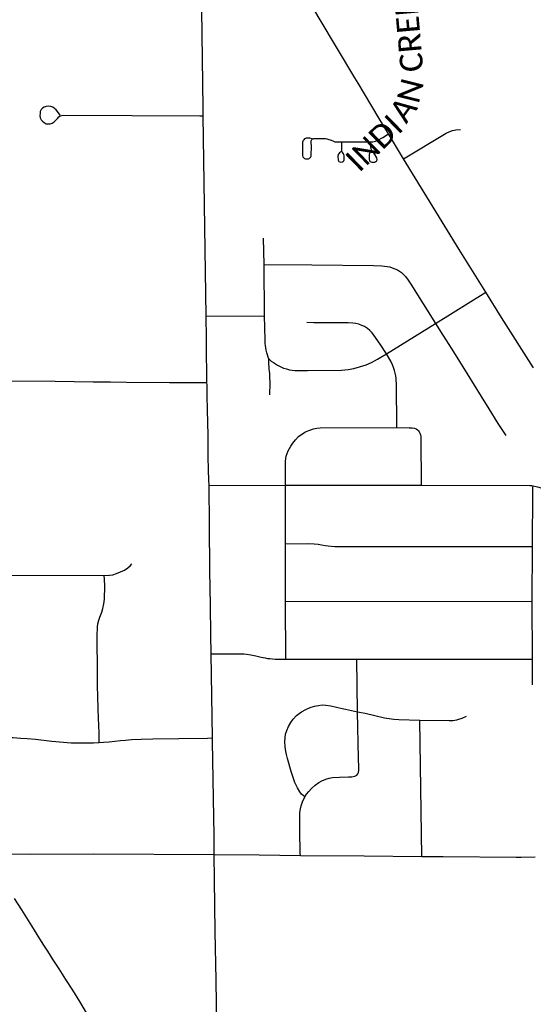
# Model space of a CAD drawing. Header units: feet. Extents: x -18 to 2245837, y -21 to 596159.
# Tile 18 of 34: x 2245785.32 to 2245791.6, y 596112.42 to 596124.48. Entities that reach past the tile are written whole.
import ezdxf

# ---------------------------------------------------------------- set-up
doc = ezdxf.new("R2010")
doc.units = ezdxf.units.FT
doc.header["$MEASUREMENT"] = 0
doc.layers.add('Centerlines', color=7, linetype='Continuous')
doc.layers.add('SH_Text', color=7, linetype='Continuous')
doc.styles.add('P_Straight_Normal', font='calibri.ttf', dxfattribs={"height": 0.14})

msp = doc.modelspace()

# ---------------------------------------------------------------- linework, layer by layer
at = {"layer": 'Centerlines'}
for p, q in [((2245787.599, 596120.851), (2245787.563, 596123.302)), ((2245790.015, 596122.774), (2245789.83, 596123.08)), ((2245789.258, 596122.983), (2245789.612, 596122.982)), ((2245788.308, 596121.48), (2245788.302, 596121.805)), ((2245788.315, 596120.853), (2245788.308, 596121.48)), ((2245790.406, 596120.759), (2245791.021, 596121.143)), ((2245787.599, 596120.851), (2245788.315, 596120.853)), ((2245789.807, 596120.386), (2245790.406, 596120.759)), ((2245787.634, 596118.775), (2245788.571, 596118.78)), ((2245788.571, 596118.78), (2245790.229, 596118.778)), ((2245788.572, 596118.06), (2245788.571, 596118.78)), ((2245788.572, 596117.357), (2245788.572, 596118.06)), ((2245791.59, 596117.358), (2245791.595, 596118.027)), ((2245784.863, 596117.68), (2245786.352, 596117.674)), ((2245788.572, 596117.357), (2245791.59, 596117.358)), ((2245788.574, 596116.65), (2245788.572, 596117.357)), ((2245791.593, 596116.649), (2245791.59, 596117.358)), ((2245787.676, 596115.685), (2245787.661, 596116.714)), ((2245788.574, 596116.65), (2245789.445, 596116.65)), ((2245789.452, 596116.004), (2245789.445, 596116.65)), ((2245789.445, 596116.65), (2245791.593, 596116.649)), ((2245791.594, 596116.335), (2245791.593, 596116.649)), ((2245790.24, 596114.235), (2245790.215, 596115.901))]:
    msp.add_line(p, q, dxfattribs=at)
for points in [[(2245789.83, 596123.08), (2245789.716, 596123.27), (2245789.536, 596123.572), (2245789.459, 596123.702), (2245789.42, 596123.767), (2245788.983, 596124.499), (2245788.901, 596124.637)], [(2245787.563, 596123.302), (2245787.562, 596123.402), (2245787.546, 596124.602)], [(2245785.811, 596123.309), (2245785.781, 596123.355), (2245785.763, 596123.376), (2245785.743, 596123.393), (2245785.722, 596123.407), (2245785.697, 596123.417), (2245785.669, 596123.422), (2245785.641, 596123.418), (2245785.616, 596123.407), (2245785.594, 596123.394), (2245785.579, 596123.379), (2245785.567, 596123.356), (2245785.565, 596123.331), (2245785.564, 596123.305), (2245785.568, 596123.278), (2245785.579, 596123.254), (2245785.594, 596123.236), (2245785.614, 596123.22), (2245785.641, 596123.206), (2245785.665, 596123.203), (2245785.69, 596123.206), (2245785.715, 596123.214), (2245785.739, 596123.23), (2245785.76, 596123.248), (2245785.778, 596123.269), (2245785.796, 596123.29), (2245785.813, 596123.303), (2245785.829, 596123.307), (2245785.856, 596123.31), (2245787.523, 596123.302), (2245787.563, 596123.302)], [(2245789.612, 596122.982), (2245789.639, 596122.985), (2245789.671, 596122.993), (2245789.7, 596123.005), (2245789.761, 596123.038), (2245789.83, 596123.08)], [(2245790.015, 596122.774), (2245790.535, 596123.088), (2245790.58, 596123.109), (2245790.616, 596123.124), (2245790.656, 596123.131), (2245790.711, 596123.134)], [(2245788.897, 596123.019), (2245788.869, 596123.027), (2245788.859, 596123.028), (2245788.847, 596123.029), (2245788.825, 596123.027), (2245788.814, 596123.024), (2245788.804, 596123.019), (2245788.793, 596123.009), (2245788.787, 596123.002), (2245788.781, 596122.99), (2245788.779, 596122.979), (2245788.777, 596122.832), (2245788.778, 596122.817), (2245788.783, 596122.802), (2245788.79, 596122.79), (2245788.802, 596122.781), (2245788.816, 596122.776), (2245788.834, 596122.775), (2245788.85, 596122.776), (2245788.86, 596122.78), (2245788.869, 596122.786), (2245788.875, 596122.791), (2245788.881, 596122.8), (2245788.885, 596122.809), (2245788.886, 596122.82), (2245788.887, 596122.928), (2245788.885, 596122.98), (2245788.886, 596122.998), (2245788.889, 596123.006), (2245788.892, 596123.012), (2245788.896, 596123.017), (2245788.902, 596123.02), (2245788.908, 596123.022), (2245788.918, 596123.023), (2245788.926, 596123.025), (2245788.937, 596123.025), (2245789.019, 596123.025), (2245789.061, 596123.023), (2245789.077, 596123.021), (2245789.09, 596123.017), (2245789.129, 596123.003), (2245789.158, 596122.99), (2245789.174, 596122.985), (2245789.189, 596122.984), (2245789.258, 596122.983)], [(2245789.257, 596122.871), (2245789.242, 596122.858), (2245789.233, 596122.851), (2245789.221, 596122.838), (2245789.216, 596122.83), (2245789.214, 596122.821), (2245789.211, 596122.807), (2245789.214, 596122.761), (2245789.217, 596122.751), (2245789.224, 596122.743), (2245789.234, 596122.738), (2245789.244, 596122.735), (2245789.264, 596122.737), (2245789.271, 596122.739), (2245789.277, 596122.743), (2245789.281, 596122.747), (2245789.284, 596122.753), (2245789.287, 596122.764), (2245789.288, 596122.773), (2245789.287, 596122.813), (2245789.285, 596122.827), (2245789.28, 596122.838), (2245789.271, 596122.85), (2245789.265, 596122.858), (2245789.26, 596122.868), (2245789.258, 596122.88), (2245789.258, 596122.983)], [(2245789.624, 596122.877), (2245789.605, 596122.857), (2245789.598, 596122.843), (2245789.594, 596122.83), (2245789.596, 596122.767), (2245789.597, 596122.759), (2245789.599, 596122.752), (2245789.602, 596122.747), (2245789.607, 596122.743), (2245789.616, 596122.738), (2245789.626, 596122.736), (2245789.642, 596122.735), (2245789.664, 596122.736), (2245789.671, 596122.738), (2245789.676, 596122.741), (2245789.681, 596122.745), (2245789.685, 596122.749), (2245789.689, 596122.755), (2245789.692, 596122.765), (2245789.689, 596122.787), (2245789.653, 596122.85), (2245789.643, 596122.863), (2245789.633, 596122.873), (2245789.625, 596122.878), (2245789.622, 596122.887), (2245789.62, 596122.903), (2245789.616, 596122.922), (2245789.615, 596122.939), (2245789.614, 596122.959), (2245789.612, 596122.982)], [(2245791.021, 596121.143), (2245790.694, 596121.666), (2245790.52, 596121.951), (2245790.015, 596122.774)], [(2245788.308, 596121.48), (2245788.891, 596121.476), (2245789.648, 596121.471), (2245789.751, 596121.465), (2245789.814, 596121.458), (2245789.848, 596121.452), (2245789.876, 596121.442), (2245789.908, 596121.43), (2245789.94, 596121.416), (2245789.964, 596121.401), (2245789.99, 596121.382), (2245790.015, 596121.361), (2245790.039, 596121.335), (2245790.07, 596121.292), (2245790.104, 596121.241), (2245790.406, 596120.759)], [(2245791.604, 596120.216), (2245791.216, 596120.833), (2245791.021, 596121.143)], [(2245787.609, 596120.037), (2245787.607, 596120.173), (2245787.604, 596120.375), (2245787.602, 596120.581), (2245787.599, 596120.851)], [(2245788.365, 596120.326), (2245788.359, 596120.349), (2245788.348, 596120.377), (2245788.341, 596120.402), (2245788.334, 596120.433), (2245788.328, 596120.46), (2245788.325, 596120.492), (2245788.322, 596120.516), (2245788.32, 596120.56), (2245788.315, 596120.853)], [(2245789.807, 596120.386), (2245789.729, 596120.508), (2245789.652, 596120.617), (2245789.63, 596120.645), (2245789.604, 596120.673), (2245789.572, 596120.699), (2245789.536, 596120.721), (2245789.503, 596120.736), (2245789.466, 596120.75), (2245789.432, 596120.758), (2245789.394, 596120.763), (2245789.337, 596120.766), (2245788.915, 596120.767), (2245788.832, 596120.772)], [(2245790.406, 596120.759), (2245790.496, 596120.618), (2245790.605, 596120.445), (2245790.793, 596120.144), (2245790.966, 596119.865), (2245791.06, 596119.713), (2245791.169, 596119.536), (2245791.266, 596119.39)], [(2245788.365, 596120.326), (2245788.393, 596120.299), (2245788.423, 596120.28), (2245788.449, 596120.264), (2245788.472, 596120.249), (2245788.505, 596120.232), (2245788.545, 596120.214), (2245788.581, 596120.203), (2245788.621, 596120.193), (2245788.653, 596120.187), (2245788.686, 596120.184), (2245788.84, 596120.183), (2245789.257, 596120.188), (2245789.339, 596120.196), (2245789.408, 596120.208), (2245789.476, 596120.227), (2245789.559, 596120.255), (2245789.621, 596120.283), (2245789.696, 596120.323), (2245789.807, 596120.386)], [(2245788.38, 596119.885), (2245788.382, 596120.034), (2245788.38, 596120.11), (2245788.378, 596120.152), (2245788.376, 596120.172), (2245788.372, 596120.203), (2245788.369, 596120.23), (2245788.368, 596120.256), (2245788.367, 596120.281), (2245788.365, 596120.326)], [(2245789.933, 596119.484), (2245789.927, 596120.03), (2245789.926, 596120.058), (2245789.923, 596120.084), (2245789.919, 596120.117), (2245789.912, 596120.152), (2245789.904, 596120.182), (2245789.892, 596120.22), (2245789.88, 596120.254), (2245789.86, 596120.298), (2245789.807, 596120.386)], [(2245783.46, 596120.07), (2245784.641, 596120.058), (2245785.751, 596120.052), (2245786.216, 596120.045), (2245786.429, 596120.045), (2245786.625, 596120.041), (2245787.151, 596120.038), (2245787.609, 596120.037)], [(2245787.634, 596118.775), (2245787.632, 596118.849), (2245787.629, 596118.961), (2245787.625, 596119.14), (2245787.622, 596119.385), (2245787.62, 596119.55), (2245787.616, 596119.694), (2245787.613, 596119.88), (2245787.61, 596120.005), (2245787.609, 596120.037)], [(2245788.571, 596118.78), (2245788.57, 596118.995), (2245788.569, 596119.03), (2245788.57, 596119.068), (2245788.575, 596119.107), (2245788.58, 596119.134), (2245788.59, 596119.166), (2245788.604, 596119.199), (2245788.618, 596119.23), (2245788.634, 596119.259), (2245788.659, 596119.295), (2245788.691, 596119.336), (2245788.731, 596119.375), (2245788.771, 596119.406), (2245788.814, 596119.432), (2245788.856, 596119.45), (2245788.914, 596119.469), (2245788.955, 596119.478), (2245788.995, 596119.482), (2245789.933, 596119.484)], [(2245789.933, 596119.484), (2245790.082, 596119.483), (2245790.121, 596119.482), (2245790.148, 596119.476), (2245790.17, 596119.468), (2245790.185, 596119.457), (2245790.199, 596119.444), (2245790.208, 596119.433), (2245790.216, 596119.417), (2245790.223, 596119.397), (2245790.225, 596119.377), (2245790.226, 596119.354), (2245790.229, 596118.778)], [(2245787.661, 596116.714), (2245787.657, 596116.949), (2245787.652, 596117.308), (2245787.645, 596117.737), (2245787.638, 596118.296), (2245787.634, 596118.775)], [(2245790.229, 596118.778), (2245791.559, 596118.776), (2245791.584, 596118.774), (2245791.603, 596118.771)], [(2245791.595, 596118.027), (2245791.596, 596118.707), (2245791.597, 596118.725), (2245791.599, 596118.743), (2245791.603, 596118.771)], [(2245791.603, 596118.771), (2245791.639, 596118.765), (2245791.672, 596118.757), (2245791.722, 596118.738), (2245791.774, 596118.716), (2245791.817, 596118.7), (2245791.851, 596118.691), (2245791.884, 596118.686), (2245791.929, 596118.684), (2245792.009, 596118.682), (2245792.065, 596118.685), (2245792.11, 596118.69), (2245792.16, 596118.699), (2245792.207, 596118.713), (2245792.255, 596118.728), (2245792.3, 596118.747), (2245792.355, 596118.77), (2245792.422, 596118.802), (2245792.473, 596118.827)], [(2245788.572, 596118.06), (2245788.853, 596118.066), (2245788.923, 596118.063), (2245788.968, 596118.059), (2245789.012, 596118.05), (2245789.054, 596118.042), (2245789.092, 596118.036), (2245789.128, 596118.033), (2245789.172, 596118.03), (2245789.322, 596118.028), (2245791.595, 596118.027)], [(2245786.352, 596117.674), (2245786.415, 596117.678), (2245786.456, 596117.684), (2245786.503, 596117.697), (2245786.551, 596117.717), (2245786.598, 596117.74), (2245786.639, 596117.767), (2245786.672, 596117.796), (2245786.689, 596117.817)], [(2245786.291, 596115.63), (2245786.289, 596115.666), (2245786.288, 596115.739), (2245786.284, 596115.846), (2245786.28, 596115.919), (2245786.277, 596116.049), (2245786.267, 596116.329), (2245786.268, 596116.48), (2245786.265, 596116.932), (2245786.269, 596117.045), (2245786.273, 596117.082), (2245786.285, 596117.127), (2245786.297, 596117.165), (2245786.32, 596117.226), (2245786.334, 596117.27), (2245786.347, 596117.326), (2245786.355, 596117.383), (2245786.357, 596117.542), (2245786.354, 596117.627), (2245786.352, 596117.674)], [(2245787.661, 596116.714), (2245788.059, 596116.713), (2245788.093, 596116.711), (2245788.144, 596116.703), (2245788.206, 596116.689), (2245788.274, 596116.673), (2245788.322, 596116.664), (2245788.351, 596116.659), (2245788.377, 596116.656), (2245788.409, 596116.652), (2245788.443, 596116.65), (2245788.574, 596116.65)], [(2245788.806, 596114.965), (2245788.767, 596114.997), (2245788.745, 596115.025), (2245788.718, 596115.072), (2245788.686, 596115.141), (2245788.66, 596115.213), (2245788.641, 596115.272), (2245788.593, 596115.435), (2245788.581, 596115.484), (2245788.573, 596115.519), (2245788.565, 596115.575), (2245788.562, 596115.641), (2245788.565, 596115.686), (2245788.572, 596115.731), (2245788.585, 596115.774), (2245788.608, 596115.825), (2245788.635, 596115.874), (2245788.665, 596115.915), (2245788.706, 596115.96), (2245788.736, 596115.986), (2245788.765, 596116.006), (2245788.819, 596116.035), (2245788.871, 596116.057), (2245788.924, 596116.074), (2245788.974, 596116.084), (2245789.019, 596116.089), (2245789.064, 596116.088), (2245789.125, 596116.079), (2245789.265, 596116.047), (2245789.305, 596116.036), (2245789.452, 596116.004)], [(2245788.806, 596114.965), (2245788.826, 596114.995), (2245788.854, 596115.029), (2245788.889, 596115.065), (2245788.932, 596115.105), (2245788.978, 596115.138), (2245789.013, 596115.158), (2245789.064, 596115.18), (2245789.103, 596115.191), (2245789.146, 596115.199), (2245789.233, 596115.203), (2245789.342, 596115.207), (2245789.384, 596115.208), (2245789.418, 596115.215), (2245789.442, 596115.228), (2245789.456, 596115.246), (2245789.464, 596115.262), (2245789.467, 596115.289), (2245789.467, 596115.322), (2245789.465, 596115.432), (2245789.452, 596116.004)], [(2245789.452, 596116.004), (2245789.545, 596115.987), (2245789.662, 596115.958), (2245789.781, 596115.931), (2245789.838, 596115.921), (2245789.895, 596115.915), (2245789.958, 596115.91), (2245790.215, 596115.901)], [(2245790.215, 596115.901), (2245790.575, 596115.899), (2245790.617, 596115.9), (2245790.643, 596115.903), (2245790.666, 596115.907), (2245790.693, 596115.915), (2245790.731, 596115.929), (2245790.785, 596115.953)], [(2245784.868, 596115.745), (2245784.87, 596115.722), (2245784.873, 596115.712), (2245784.88, 596115.704), (2245784.887, 596115.699), (2245784.894, 596115.697), (2245784.909, 596115.695), (2245784.922, 596115.694), (2245784.964, 596115.693), (2245785.137, 596115.692), (2245785.238, 596115.689), (2245785.327, 596115.684), (2245785.408, 596115.677), (2245785.508, 596115.669), (2245785.71, 596115.646), (2245785.946, 596115.627), (2245786.098, 596115.623), (2245786.219, 596115.626), (2245786.291, 596115.63)], [(2245786.291, 596115.63), (2245786.342, 596115.633), (2245786.413, 596115.637), (2245786.481, 596115.645), (2245786.55, 596115.652), (2245786.61, 596115.657), (2245786.683, 596115.664), (2245786.803, 596115.669), (2245786.945, 596115.673), (2245787.263, 596115.678), (2245787.615, 596115.684), (2245787.676, 596115.685)], [(2245787.698, 596114.259), (2245787.695, 596114.488), (2245787.677, 596115.64), (2245787.676, 596115.685)], [(2245788.752, 596114.246), (2245788.751, 596114.275), (2245788.745, 596114.547), (2245788.744, 596114.685), (2245788.747, 596114.773), (2245788.754, 596114.816), (2245788.763, 596114.855), (2245788.779, 596114.902), (2245788.806, 596114.965)], [(2245784.845, 596114.265), (2245784.875, 596114.267), (2245784.914, 596114.267), (2245785.018, 596114.266), (2245785.208, 596114.265), (2245785.445, 596114.263), (2245786.223, 596114.264), (2245787.698, 596114.259)], [(2245787.698, 596114.259), (2245788.249, 596114.254), (2245788.752, 596114.246)], [(2245787.76, 596110.269), (2245787.748, 596110.605), (2245787.743, 596110.909), (2245787.74, 596111.161), (2245787.738, 596111.342), (2245787.728, 596112.145), (2245787.722, 596112.718), (2245787.711, 596113.315), (2245787.702, 596113.948), (2245787.698, 596114.259)], [(2245788.752, 596114.246), (2245789.532, 596114.242), (2245790.24, 596114.235)], [(2245790.24, 596114.235), (2245790.499, 596114.232), (2245791.394, 596114.226), (2245791.456, 596114.227), (2245791.625, 596114.228)], [(2245786.136, 596112.321), (2245786.051, 596112.459), (2245785.965, 596112.595), (2245785.88, 596112.727), (2245785.798, 596112.856), (2245785.725, 596112.969), (2245785.659, 596113.073), (2245785.604, 596113.161), (2245785.531, 596113.279), (2245785.465, 596113.384), (2245785.342, 596113.58), (2245785.254, 596113.719)]]:
    msp.add_lwpolyline(points, dxfattribs=at)

# ---------------------------------------------------------------- texts
at = {"layer": 'SH_Text', "color": 1, "style": 'P_Straight_Normal', "width": 1.01}
for s, height, rotation, p in [('CREEK', 0.2793, 95, (2245790.259, 596123.851, 4825860.809)), ('N', 0.279, 76, (2245790.199, 596123.439, 4825860.809)), ('A', 0.279, 54, (2245790.048, 596123.195, 4825860.809)), ('INDI', 0.2793, 44.1595, (2245789.473, 596122.6, 4825860.809))]:
    msp.add_text(s, height=height, rotation=rotation, dxfattribs=at).set_placement(p)

doc.saveas('drawing.dxf')
